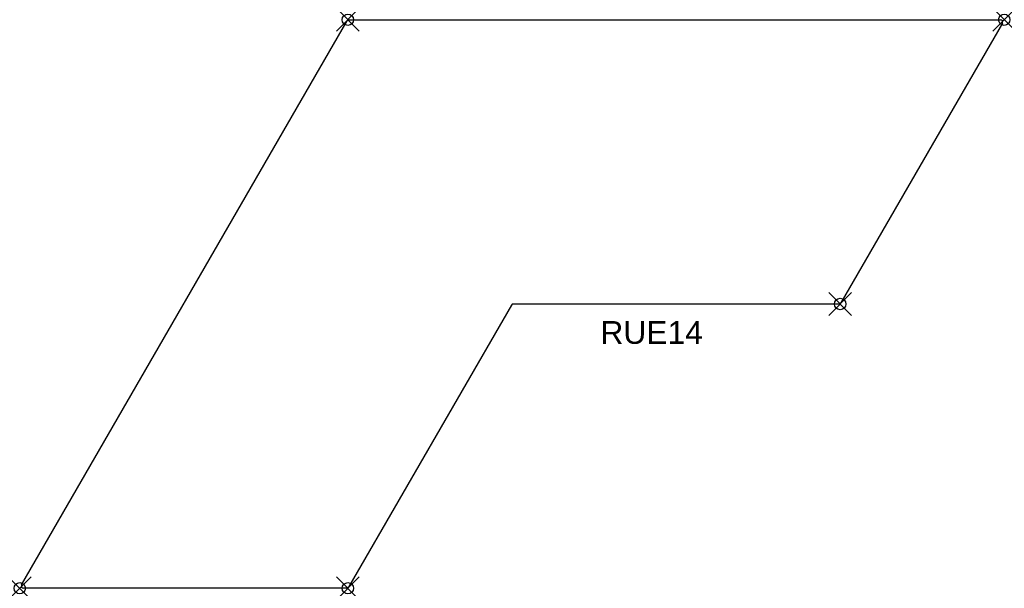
# Model space of a CAD drawing. Header units: inches. Extents: x -28.9 to 57.7, y -50 to 0.
import ezdxf

# ---------------------------------------------------------------- set-up
doc = ezdxf.new("R2010")
doc.units = ezdxf.units.IN
doc.header["$MEASUREMENT"] = 0
doc.header["$PDMODE"] = 35
doc.header["$PDSIZE"] = 1
doc.layers.add('A-FURN-P-ST', color=2, linetype='Continuous')
doc.layers.add('A-FURN-P-ST-TN', color=2, linetype='Continuous')
doc.styles.get("Standard").update_dxf_attribs({"font": 'arial.ttf'})

msp = doc.modelspace()

# ---------------------------------------------------------------- linework, layer by layer
at = {"layer": 'A-FURN-P-ST'}
for p, q in [((0.115, 0), (57.388, 0)), ((-28.694, -49.7), (-0.058, -0.1)), ((57.562, -0.3), (43.359, -24.9)), ((14.376, -25.1), (0.058, -49.9)), ((43.186, -25), (14.549, -25)), ((-0.115, -49.999), (-28.521, -50))]:
    msp.add_line(p, q, dxfattribs=at)
for centre, radius, start, end in [((57.389, -0.2), 0.2, 330.00118, 90.03641), ((0.115, -0.2), 0.2, 90, 150), ((14.553, -25.207), 0.207, 91.17456, 148.82544), ((43.186, -24.8), 0.2, 270.06539, 329.93461), ((-28.521, -49.8), 0.2, 150.028, 269.99116), ((-0.112, -49.804), 0.195, 268.86146, 330.52576)]:
    msp.add_arc(centre, radius, start, end, dxfattribs=at)
for p in [(0, 0), (57.735, 0, 0), (43.301, -25), (-28.868, -50), (0, -50)]:
    msp.add_point(p, dxfattribs=at)

# ---------------------------------------------------------------- texts
at = {"layer": 'A-FURN-P-ST-TN'}
msp.add_text('RUE14', height=2, dxfattribs=at).set_placement((22.21, -28.503))

doc.saveas('drawing.dxf')
